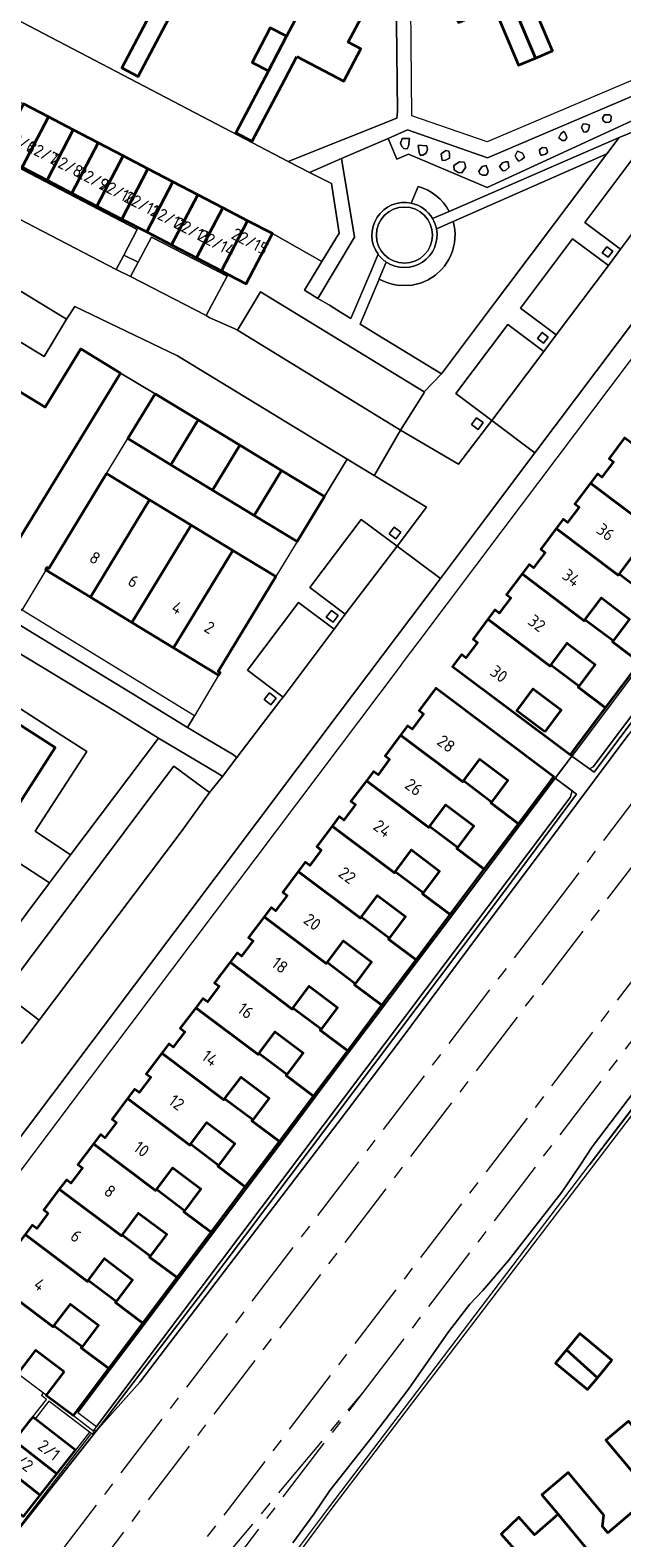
# Model space of a CAD drawing. Extents: x 150256 to 156914, y 461459 to 469481.
# Tile 227 of 256: x 154852 to 154918, y 463549 to 463717. Entities that reach past the tile are written whole.
import ezdxf
from ezdxf.enums import TextEntityAlignment as Align

# ---------------------------------------------------------------- set-up
doc = ezdxf.new("R2010")
doc.units = 0
doc.header["$LTSCALE"] = 0.75
doc.linetypes.add('AM-AS', pattern=[16, 10, -2, 2, -2])
for name, color, linetype, lineweight in [('B-RO-AM-AS_SPOOR-G', 251, 'AM-AS', 18), ('B-RO-GR-BEPLANTING_CULTUUR_BODEMBEDEKKER-GV', 251, 'CONTINUOUS', 18), ('B-RO-GR-BEPLANTING_CULTUUR_HEESTERS-GV', 251, 'CONTINUOUS', 18), ('B-RO-GR-GRAS-GV', 251, 'CONTINUOUS', 13), ('B-RO-GR-GROENVOORZIENING-GV', 251, 'CONTINUOUS', 18), ('B-RO-GR-HAAG-GV', 251, 'CONTINUOUS', 13), ('B-RO-IE-TERREINAFSCHEIDING_KUNSTMATIG_HEKWERK-G', 251, 'IE-TERREINAFSCHEIDING-KUNSTMATIG', 18), ('B-RO-IE-TERREINAFSCHEIDING_KUNSTMATIG_MUUR-G', 251, 'IE-TERREINAFSCHEIDING-KUNSTMATIG-DICHT', 18), ('B-RO-KW-KUNSTWERK_GELUIDSWERING_SCHERM-G', 251, 'CONTINUOUS', 18), ('B-RO-OG-BEBOUWING-GV', 6, 'CONTINUOUS', 35), ('B-RO-OG-BEBOUWING-T18', 1, 'CONTINUOUS', 18), ('B-RO-OG-TERREIN_CULTUURSCHEIDING-GV', 251, 'CONTINUOUS', 18), ('B-RO-VH-VERHARDING_BETONSTRAATSTEEN-GV', 251, 'CONTINUOUS', 18), ('B-RO-VH-VERHARDING_HALFVERHARDING-GV', 251, 'CONTINUOUS', 18), ('B-RO-VH-VERHARDING_SIERBESTRATING-GV', 251, 'CONTINUOUS', 18), ('B-RO-VH-VERHARDING_TEGEL-GV', 251, 'CONTINUOUS', 18)]:
    doc.layers.add(name, color=color, linetype=linetype, lineweight=lineweight)
doc.styles.add('NLCS-ISO-M200-T18', font='NLCS-ISO.ttf', dxfattribs={"height": 360})
doc.linetypes.add('IE-TERREINAFSCHEIDING-KUNSTMATIG', pattern='A,4,[82,NLCS.SHX,S=0.75,R=90,X=0,Y=0],4,-2', length=10)
doc.linetypes.add('IE-TERREINAFSCHEIDING-KUNSTMATIG-DICHT', pattern='A,8,-1,[82,NLCS.SHX,S=0.75,R=90,X=0,Y=0],-1', length=10)

msp = doc.modelspace()

# ---------------------------------------------------------------- linework, layer by layer
at = {"layer": 'B-RO-AM-AS_SPOOR-G'}
for points in [[(154818.778, 463498.972), (154908.779, 463616.918), (154928.131, 463642.427), (154947.209, 463667.774), (155037.182, 463789.038)], [(154821.795, 463495.987), (154935.292, 463644.638), (154982.677, 463707.424), (155039.665, 463783.824)], [(154859.313, 463532.443), (154994.262, 463709.242)], [(154889.328, 463565.161), (154997.559, 463706.894)], [(154864.536, 463535.593), (154889.328, 463565.161)], [(154865.89, 463534.466), (154889.328, 463565.161)]]:
    msp.add_lwpolyline(points, dxfattribs=at)
at = {"layer": 'B-RO-GR-BEPLANTING_CULTUUR_BODEMBEDEKKER-GV'}
for points in [[(154846.617, 463644.104), (154855.563, 463638.312), (154858.637, 463636.378), (154852.889, 463627.499), (154856.842, 463624.903), (154866.582, 463637.855), (154862.01, 463640.682), (154849.355, 463648.379)], [(154833.065, 463622.944), (154829.773, 463617.645), (154844.051, 463607.833), (154854.498, 463621.783), (154850.767, 463624.207), (154845.005, 463615.264), (154839.546, 463618.775)]]:
    msp.add_lwpolyline(points, close=True, dxfattribs=at)
at = {"layer": 'B-RO-GR-BEPLANTING_CULTUUR_HEESTERS-GV'}
for points in [[(154916.232, 463706.246), (154916.639, 463706.275), (154916.813, 463706.45), (154916.842, 463706.943), (154916.726, 463707.118), (154916.116, 463707.089), (154915.884, 463706.74), (154915.971, 463706.479)], [(154911.73, 463704.242), (154911.934, 463704.562), (154911.876, 463704.823), (154911.695, 463705.157), (154911.556, 463705.259), (154911.266, 463704.997), (154911.033, 463704.562), (154911.411, 463704.242)], [(154914.054, 463705.172), (154914.315, 463705.346), (154914.431, 463705.724), (154914.442, 463705.952), (154914.112, 463706.072), (154913.763, 463706.101), (154913.56, 463705.724), (154913.772, 463705.211)], [(154893.637, 463704.475), (154893.463, 463703.952), (154893.608, 463703.574), (154893.841, 463703.371), (154894.218, 463703.342), (154894.363, 463703.633), (154894.45, 463704.475)], [(154895.429, 463703.727), (154895.546, 463702.914), (154895.633, 463702.623), (154895.952, 463702.623), (154896.33, 463702.827), (154896.475, 463703.262), (154896.388, 463703.669)], [(154909.204, 463702.616), (154909.581, 463702.732), (154909.785, 463702.906), (154909.756, 463703.168), (154909.639, 463703.429), (154909.204, 463703.458), (154908.913, 463703.226), (154908.942, 463702.877), (154909.03, 463702.616)], [(154898.458, 463702.064), (154898.894, 463702.297), (154898.894, 463702.79), (154898.836, 463703.081), (154898.516, 463703.139), (154897.994, 463702.761), (154898.081, 463702.035)], [(154900.018, 463701.868), (154899.379, 463701.462), (154899.437, 463700.997), (154899.873, 463700.677), (154900.28, 463700.648), (154900.686, 463701.258), (154900.628, 463701.636), (154900.541, 463701.839)], [(154904.818, 463700.874), (154905.138, 463700.932), (154905.486, 463701.251), (154905.428, 463701.89), (154905.138, 463701.89), (154904.789, 463701.774), (154904.47, 463701.367)], [(154906.619, 463701.948), (154906.939, 463702.151), (154907.229, 463702.384), (154907.026, 463702.848), (154906.445, 463703.081), (154906.212, 463702.529), (154906.358, 463702.268)], [(154902.582, 463700.409), (154902.96, 463700.409), (154903.134, 463700.583), (154903.21, 463700.83), (154902.989, 463701.483), (154902.524, 463701.367), (154902.176, 463700.844), (154902.292, 463700.554)]]:
    msp.add_lwpolyline(points, close=True, dxfattribs=at)
for points in [[(154895.443, 463699.146), (154894.655, 463697.283)], [(154891.886, 463690.738), (154891.097, 463688.874), (154891.082, 463688.838), (154891.518, 463688.655), (154891.955, 463688.472), (154892.407, 463688.326), (154892.869, 463688.219), (154893.338, 463688.151), (154894.757, 463688.188), (154895.223, 463688.28), (154895.679, 463688.411), (154896.122, 463688.579), (154896.549, 463688.785), (154896.958, 463689.026), (154897.345, 463689.3), (154898.043, 463689.941), (154898.348, 463690.304), (154898.622, 463690.691), (154898.863, 463691.1), (154899.068, 463691.528), (154899.237, 463691.971), (154899.367, 463692.427), (154899.458, 463692.892), (154899.51, 463693.364), (154899.522, 463693.838), (154899.494, 463694.312), (154899.426, 463694.781), (154899.319, 463695.243), (154897.458, 463694.424)], [(154897.027, 463695.571), (154898.87, 463696.372)]]:
    msp.add_lwpolyline(points, dxfattribs=at)
for points in [[(154898.87, 463696.372, 0.2046674), (154895.443, 463699.146)], [(154894.655, 463697.283, -0.2115717), (154897.027, 463695.571)], [(154897.458, 463694.424, -0.6668882), (154891.886, 463690.738)]]:
    msp.add_lwpolyline(points, format="xyb", dxfattribs=at)
at = {"layer": 'B-RO-GR-GRAS-GV'}
for points in [[(154914.448, 463634.452), (154914.987, 463634.066), (154935.516, 463661.497), (154956.893, 463689.887), (154974.126, 463712.773), (154990.884, 463735.272), (154990.821, 463735.321), (154990.674, 463735.436), (154987.016, 463730.664), (154956.528, 463690.103), (154914.859, 463634.668)], [(154857.656, 463562.923), (154859.707, 463561.38), (154912.302, 463631.267), (154912.514, 463631.994), (154910.65, 463633.396), (154910.465, 463633.15), (154910.224, 463632.83), (154906.743, 463628.201), (154902.953, 463623.16), (154899.16, 463618.117), (154895.369, 463613.075), (154891.576, 463608.031), (154887.785, 463602.989), (154883.993, 463597.947), (154880.202, 463592.905), (154876.41, 463587.863), (154872.618, 463582.82), (154868.826, 463577.777), (154865.034, 463572.735), (154861.243, 463567.693)], [(154859.707, 463561.38), (154859.452, 463561.046), (154859.691, 463560.864), (154871.513, 463576.315), (154904.912, 463620.706), (154913.019, 463631.614), (154912.514, 463631.994), (154912.302, 463631.267)]]:
    msp.add_lwpolyline(points, close=True, dxfattribs=at)
msp.add_lwpolyline([(154973.305, 463716.716), (154969.513, 463711.674), (154965.721, 463706.632), (154961.93, 463701.59), (154958.138, 463696.547), (154954.347, 463691.505), (154954.289, 463691.428), (154950.555, 463686.463), (154946.763, 463681.42), (154942.972, 463676.379), (154939.18, 463671.336), (154935.388, 463666.294), (154931.597, 463661.252), (154927.805, 463656.209), (154924.013, 463651.167), (154920.222, 463646.125), (154916.429, 463641.082), (154912.781, 463636.231), (154912.511, 463635.871), (154912.496, 463635.851), (154914.448, 463634.452), (154914.859, 463634.668), (154956.528, 463690.103), (154987.016, 463730.664)], dxfattribs=at)
at = {"layer": 'B-RO-GR-GROENVOORZIENING-GV'}
for points in [[(154883.366, 463700.699), (154885.81, 463699.474), (154886.652, 463693.94), (154884.733, 463690.803), (154882.793, 463687.632), (154884.301, 463686.714), (154888.367, 463693.509), (154886.932, 463702.25)], [(154916.52, 463691.282), (154917.025, 463691.944), (154916.363, 463692.449), (154915.858, 463691.787)], [(154861.899, 463689.935), (154863.488, 463689.132), (154864.337, 463690.72), (154862.74, 463691.527)], [(154909.342, 463681.75), (154909.859, 463682.401), (154909.208, 463682.918), (154908.691, 463682.267)], [(154901.35, 463672.695), (154902.108, 463672.143), (154902.66, 463672.901), (154901.902, 463673.453)], [(154893.521, 463660.734), (154892.767, 463661.297), (154892.204, 463660.543), (154892.958, 463659.98)], [(154885.98, 463650.743), (154886.537, 463651.492), (154885.788, 463652.049), (154885.231, 463651.3)], [(154879.651, 463642.292), (154878.904, 463642.877), (154878.319, 463642.13), (154879.066, 463641.545)]]:
    msp.add_lwpolyline(points, close=True, dxfattribs=at)
for points in [[(154935.516, 463661.497), (154914.987, 463634.066), (154914.448, 463634.452), (154912.496, 463635.851), (154911.169, 463634.087), (154910.673, 463633.427), (154910.65, 463633.396), (154912.514, 463631.994), (154913.019, 463631.614), (154904.912, 463620.706), (154871.513, 463576.315), (154859.691, 463560.864), (154864.52, 463566.303), (154874.04, 463578.771), (154886.551, 463595.133), (154893.545, 463604.398), (154902.003, 463615.82), (154911.094, 463627.922), (154918.836, 463638.292)], [(154875.143, 463538.509), (154885.482, 463552.314), (154934.228, 463616.482)], [(154926.494, 463607.902), (154914.752, 463592.447), (154913.474, 463590.519), (154911.395, 463587.411), (154905.46, 463579.82), (154902.603, 463576.468), (154901.147, 463574.954), (154898.807, 463571.875), (154894.362, 463565.537), (154890.457, 463560.405), (154885.627, 463554.268), (154883.836, 463551.614), (154881.522, 463548.432)]]:
    msp.add_lwpolyline(points, dxfattribs=at)
at = {"layer": 'B-RO-GR-HAAG-GV'}
msp.add_lwpolyline([(154883.366, 463700.699), (154885.81, 463699.474), (154886.652, 463693.94), (154884.733, 463690.803), (154882.793, 463687.632), (154884.301, 463686.714), (154888.367, 463693.509), (154886.932, 463702.25)], close=True, dxfattribs=at)
at = {"layer": 'B-RO-IE-TERREINAFSCHEIDING_KUNSTMATIG_HEKWERK-G'}
for points in [[(154881.005, 463701.912), (154893.072, 463706.734), (154893.127, 463707.469), (154892.915, 463727.167)], [(154847.505, 463719.422), (154881.005, 463701.912)]]:
    msp.add_lwpolyline(points, dxfattribs=at)
at = {"layer": 'B-RO-IE-TERREINAFSCHEIDING_KUNSTMATIG_MUUR-G'}
for points in [[(154912.496, 463635.851), (154914.987, 463634.066), (154935.516, 463661.497), (154974.126, 463712.773), (154990.884, 463735.272), (154990.602, 463735.492)], [(155000, 463703.09), (154995.31, 463697.21), (154986.018, 463685.15), (154976.93, 463672.85), (154964.58, 463656.388), (154951.177, 463638.368), (154935.065, 463616.914), (154920.163, 463597.281), (154885.744, 463552.134)], [(154860.836, 463667.237), (154863.204, 463671.132)], [(154881.996, 463659.698), (154879.626, 463655.804)], [(154912.513, 463635.873), (154912.325, 463636.01)], [(154912.781, 463636.231), (154912.596, 463636.37)], [(154910.65, 463633.396), (154913.019, 463631.614), (154904.912, 463620.706), (154871.513, 463576.315), (154859.691, 463560.864)], [(154910.465, 463633.15), (154910.281, 463633.289)], [(154910.224, 463632.83), (154910.04, 463632.968)], [(154936.472, 463619.453), (154934.746, 463617.155), (154919.845, 463597.523), (154914.42, 463590.407)], [(154853.609, 463564.804), (154853.827, 463565.09)], [(154854.16, 463564.385), (154853.609, 463564.804)], [(154854.14, 463564.854), (154853.827, 463565.09)], [(154852.64, 463562.442), (154854.16, 463564.385)], [(154854.422, 463564.185), (154852.9, 463562.239)], [(154859.232, 463560.521), (154854.422, 463564.185)], [(154857.144, 463562.595), (154859.468, 463560.831)], [(154859.707, 463561.38), (154859.636, 463561.287)], [(154859.062, 463560.537), (154850.294, 463549.125), (154836.54, 463531.622)], [(154858.933, 463560.748), (154857.366, 463558.745)], [(154857.833, 463558.509), (154859.691, 463560.864)], [(154859.468, 463560.831), (154859.232, 463560.521)], [(154859.453, 463561.045), (154859.355, 463560.916)], [(154885.744, 463552.134), (154875.463, 463538.269), (154860.617, 463518.783)]]:
    msp.add_lwpolyline(points, dxfattribs=at)
at = {"layer": 'B-RO-KW-KUNSTWERK_GELUIDSWERING_SCHERM-G'}
for points in [[(154857.656, 463562.923), (154910.224, 463632.83), (154910.649, 463633.396), (154912.496, 463635.851), (154912.781, 463636.23), (154988.601, 463737.058), (154988.875, 463737.422)], [(154847.248, 463500.688), (154846.7, 463501.127), (154860.299, 463519.025), (154875.143, 463538.509), (154885.482, 463552.314), (154934.228, 463616.482), (154950.799, 463638.423), (154968.964, 463662.778), (154976.497, 463673.203), (154985.779, 463685.288), (154992.889, 463694.212), (155014.437, 463722.306)], [(154836.644, 463531.664), (154842.532, 463539.124), (154857.833, 463558.509), (154859.691, 463560.864)]]:
    msp.add_lwpolyline(points, dxfattribs=at)
at = {"layer": 'B-RO-OG-BEBOUWING-GV'}
for points in [[(154911.516, 463722.231), (154908.676, 463729), (154902.913, 463726.581), (154908.442, 463713.404), (154910.332, 463714.198), (154907.643, 463720.606)], [(154908.442, 463713.404), (154902.913, 463726.581), (154897.048, 463724.121), (154899.888, 463717.352), (154900.81, 463717.739), (154903.862, 463719.02), (154906.552, 463712.611)], [(154881.956, 463713.586), (154887.173, 463710.841), (154889.061, 463714.428), (154887.668, 463715.161), (154891.085, 463721.656), (154885.447, 463724.622), (154882.03, 463718.127), (154880.819, 463715.826), (154878.793, 463711.977), (154875.184, 463705.117), (154876.998, 463704.162), (154880.608, 463711.022)], [(154865.917, 463718.752), (154862.526, 463712.306), (154864.34, 463711.352), (154867.731, 463717.797), (154869.757, 463721.647), (154867.942, 463722.601)], [(154878.793, 463711.977), (154880.819, 463715.826), (154879.005, 463716.781), (154876.979, 463712.931)], [(154854.368, 463706.874), (154851.602, 463708.315), (154848.693, 463702.734), (154851.458, 463701.293)], [(154857.133, 463705.432), (154854.368, 463706.874), (154851.458, 463701.293), (154854.224, 463699.851)], [(154859.899, 463703.991), (154857.133, 463705.432), (154854.224, 463699.851), (154856.989, 463698.41)], [(154859.755, 463696.968), (154862.664, 463702.549), (154859.899, 463703.991), (154856.989, 463698.41)], [(154859.755, 463696.968), (154862.52, 463695.526), (154865.429, 463701.108), (154862.664, 463702.549)], [(154865.286, 463694.085), (154868.195, 463699.666), (154865.429, 463701.108), (154862.52, 463695.526)], [(154865.286, 463694.085), (154868.051, 463692.643), (154870.96, 463698.224), (154868.195, 463699.666)], [(154870.96, 463698.224), (154868.051, 463692.643), (154870.817, 463691.202), (154873.726, 463696.783)], [(154873.582, 463689.76), (154876.491, 463695.341), (154873.726, 463696.783), (154870.817, 463691.202)], [(154874.316, 463689.378), (154876.348, 463688.319), (154879.257, 463693.9), (154876.491, 463695.341), (154873.582, 463689.76)], [(154829.847, 463691.401), (154825.06, 463694.303), (154816.323, 463679.884), (154816.108, 463680.011), (154815.944, 463679.732), (154850.61, 463658.642), (154850.779, 463658.919), (154850.566, 463659.05), (154862.372, 463678.415), (154857.971, 463681.097), (154854.939, 463676.123), (154854.025, 463674.624), (154828.944, 463689.896)], [(154866.236, 463676.122), (154863.204, 463671.132), (154867.985, 463668.223), (154871.02, 463673.211)], [(154871.02, 463673.211), (154867.985, 463668.223), (154872.599, 463665.416), (154875.634, 463670.404)], [(154875.634, 463670.404), (154872.599, 463665.416), (154877.221, 463662.604), (154880.255, 463667.592)], [(154928.353, 463663.69), (154928.431, 463663.794), (154925.312, 463666.137), (154925.234, 463666.034), (154918.334, 463671.22), (154916.62, 463668.918), (154917.119, 463668.543), (154915.833, 463666.833), (154915.337, 463667.206), (154914.549, 463666.172), (154921.462, 463660.977), (154921.54, 463661.081), (154923.36, 463663.503), (154926.478, 463661.159), (154924.658, 463658.738), (154924.579, 463658.633), (154927.615, 463656.352), (154931.406, 463661.395)], [(154860.836, 463667.237), (154854.426, 463656.692), (154854.212, 463656.821), (154854.046, 463656.544), (154854.125, 463656.496), (154859.034, 463653.511), (154865.616, 463664.329)], [(154880.255, 463667.592), (154877.221, 463662.604), (154881.996, 463659.698), (154885.031, 463664.686)], [(154917.73, 463656.053), (154919.55, 463658.475), (154922.668, 463656.132), (154920.848, 463653.71), (154920.769, 463653.605), (154923.825, 463651.309), (154927.615, 463656.352), (154924.579, 463658.633), (154924.658, 463658.738), (154921.54, 463661.081), (154921.462, 463660.977), (154914.549, 463666.172), (154912.81, 463663.891), (154913.309, 463663.516), (154912.022, 463661.806), (154911.526, 463662.178), (154910.748, 463661.137), (154917.652, 463655.949)], [(154865.616, 463664.329), (154859.034, 463653.511), (154863.649, 463650.705), (154870.23, 463661.521)], [(154870.23, 463661.521), (154863.649, 463650.705), (154868.272, 463647.893), (154874.851, 463658.709)], [(154917.652, 463655.949), (154910.748, 463661.137), (154909.03, 463658.838), (154909.528, 463658.464), (154908.243, 463656.754), (154907.747, 463657.128), (154906.96, 463656.091), (154913.871, 463650.897), (154913.95, 463651.002), (154915.77, 463653.424), (154918.888, 463651.08), (154917.068, 463648.658), (154916.99, 463648.554), (154920.034, 463646.266), (154923.825, 463651.309), (154920.769, 463653.605), (154920.848, 463653.71), (154917.73, 463656.053)], [(154873.262, 463644.859), (154873.428, 463645.128), (154873.215, 463645.26), (154879.626, 463655.804), (154874.851, 463658.709), (154868.272, 463647.893)], [(154916.99, 463648.554), (154917.068, 463648.658), (154913.95, 463651.002), (154913.871, 463650.897), (154906.96, 463656.091), (154905.225, 463653.806), (154905.722, 463653.431), (154904.438, 463651.72), (154903.942, 463652.094), (154903.163, 463651.053), (154910.066, 463645.864), (154910.145, 463645.969), (154911.965, 463648.391), (154915.083, 463646.047), (154913.263, 463643.626), (154913.184, 463643.521), (154916.243, 463641.222), (154920.034, 463646.266)], [(154913.263, 463643.626), (154910.145, 463645.969), (154910.066, 463645.864), (154903.163, 463651.053), (154901.522, 463648.859), (154902.019, 463648.486), (154900.738, 463646.772), (154900.242, 463647.146), (154899.24, 463645.823), (154912.325, 463636.01), (154912.596, 463636.37), (154916.243, 463641.222), (154913.184, 463643.521)], [(154840.341, 463620.005), (154843.145, 463618.193), (154848.304, 463626.2), (154849.501, 463625.435), (154851.166, 463628.016), (154849.975, 463628.784), (154855.117, 463636.795), (154840.889, 463645.971), (154838.725, 463647.366), (154826.75, 463628.799), (154828.929, 463627.379)], [(154903.572, 463630.748), (154903.494, 463630.644), (154906.56, 463628.339), (154910.04, 463632.968), (154910.281, 463633.289), (154910.489, 463633.566), (154897.406, 463643.4), (154895.534, 463640.929), (154896.032, 463640.554), (154894.747, 463638.843), (154894.251, 463639.216), (154893.475, 463638.174), (154900.376, 463632.987), (154900.454, 463633.091), (154902.274, 463635.513), (154905.392, 463633.17)], [(154909.482, 463638.551), (154906.365, 463640.894), (154908.198, 463643.331), (154911.315, 463640.988)], [(154903.572, 463630.748), (154900.454, 463633.091), (154900.376, 463632.987), (154893.475, 463638.174), (154891.76, 463635.872), (154892.258, 463635.497), (154890.973, 463633.787), (154890.478, 463634.16), (154889.692, 463633.125), (154896.602, 463627.932), (154896.68, 463628.035), (154898.501, 463630.457), (154901.619, 463628.113), (154899.798, 463625.692), (154899.72, 463625.589), (154902.77, 463623.297), (154906.56, 463628.339), (154903.494, 463630.644)], [(154892.876, 463623.002), (154894.697, 463625.424), (154897.815, 463623.081), (154895.994, 463620.659), (154895.916, 463620.555), (154898.979, 463618.253), (154902.77, 463623.297), (154899.72, 463625.589), (154899.798, 463625.692), (154896.68, 463628.035), (154896.602, 463627.932), (154889.692, 463633.125), (154887.955, 463630.84), (154888.454, 463630.465), (154887.169, 463628.755), (154886.674, 463629.127), (154885.894, 463628.088), (154892.798, 463622.899)], [(154892.798, 463622.899), (154885.894, 463628.088), (154884.17, 463625.793), (154884.669, 463625.418), (154883.383, 463623.708), (154882.888, 463624.081), (154882.109, 463623.041), (154889.012, 463617.853), (154889.09, 463617.956), (154890.911, 463620.378), (154894.029, 463618.034), (154892.209, 463615.612), (154892.131, 463615.508), (154895.189, 463613.21), (154898.979, 463618.253), (154895.916, 463620.555), (154895.994, 463620.659), (154892.876, 463623.002)], [(154885.309, 463612.906), (154887.129, 463615.328), (154890.247, 463612.985), (154888.427, 463610.563), (154888.348, 463610.458), (154891.397, 463608.166), (154895.189, 463613.21), (154892.131, 463615.508), (154892.209, 463615.612), (154889.09, 463617.956), (154889.012, 463617.853), (154882.109, 463623.041), (154880.388, 463620.744), (154880.887, 463620.369), (154879.602, 463618.659), (154879.106, 463619.032), (154878.325, 463617.992), (154885.23, 463612.801)], [(154884.562, 463605.412), (154887.607, 463603.123), (154891.397, 463608.166), (154888.348, 463610.458), (154888.427, 463610.563), (154885.309, 463612.906), (154885.23, 463612.801), (154878.325, 463617.992), (154876.603, 463615.697), (154877.102, 463615.322), (154875.815, 463613.612), (154875.32, 463613.985), (154874.539, 463612.945), (154881.444, 463607.755), (154881.523, 463607.86), (154883.343, 463610.282), (154886.461, 463607.938), (154884.641, 463605.517)], [(154887.607, 463603.123), (154884.562, 463605.412), (154884.641, 463605.517), (154881.523, 463607.86), (154881.444, 463607.755), (154874.539, 463612.945), (154872.817, 463610.65), (154873.315, 463610.275), (154872.03, 463608.565), (154871.534, 463608.938), (154870.749, 463607.901), (154877.658, 463602.708), (154877.737, 463602.813), (154879.557, 463605.234), (154882.675, 463602.891), (154880.855, 463600.469), (154880.776, 463600.364), (154883.816, 463598.08)], [(154880.855, 463600.469), (154877.737, 463602.813), (154877.658, 463602.708), (154870.749, 463607.901), (154869.018, 463605.613), (154869.516, 463605.238), (154868.231, 463603.528), (154867.735, 463603.901), (154866.954, 463602.861), (154873.859, 463597.671), (154873.938, 463597.776), (154875.758, 463600.198), (154878.876, 463597.854), (154877.056, 463595.433), (154876.977, 463595.328), (154880.026, 463593.037), (154883.816, 463598.08), (154880.776, 463600.364)], [(154873.27, 463590.386), (154873.191, 463590.282), (154876.235, 463587.994), (154880.026, 463593.037), (154876.977, 463595.328), (154877.056, 463595.433), (154873.938, 463597.776), (154873.859, 463597.671), (154866.954, 463602.861), (154865.231, 463600.567), (154865.73, 463600.192), (154864.445, 463598.482), (154863.949, 463598.855), (154863.167, 463597.816), (154870.074, 463592.625), (154870.152, 463592.729), (154871.973, 463595.151), (154875.091, 463592.808)], [(154873.191, 463590.282), (154873.27, 463590.386), (154870.152, 463592.729), (154870.074, 463592.625), (154863.167, 463597.816), (154861.441, 463595.523), (154861.939, 463595.148), (154860.654, 463593.438), (154860.159, 463593.811), (154859.376, 463592.772), (154866.282, 463587.582), (154866.361, 463587.686), (154868.182, 463590.108), (154871.3, 463587.764), (154869.479, 463585.343), (154869.4, 463585.238), (154872.444, 463582.951), (154876.235, 463587.994)], [(154865.688, 463580.3), (154865.609, 463580.195), (154868.653, 463577.907), (154872.444, 463582.951), (154869.4, 463585.238), (154869.479, 463585.343), (154866.361, 463587.686), (154866.282, 463587.582), (154859.376, 463592.772), (154857.65, 463590.481), (154858.149, 463590.106), (154856.863, 463588.396), (154856.368, 463588.77), (154855.585, 463587.73), (154862.491, 463582.539), (154862.57, 463582.643), (154864.391, 463585.065), (154867.509, 463582.722)], [(154854.358, 463585.063), (154853.072, 463583.353), (154852.577, 463583.726), (154851.795, 463582.687), (154858.7, 463577.496), (154858.779, 463577.601), (154860.6, 463580.023), (154863.718, 463577.679), (154861.898, 463575.257), (154861.819, 463575.152), (154864.863, 463572.864), (154868.653, 463577.907), (154865.609, 463580.195), (154865.688, 463580.3), (154862.57, 463582.643), (154862.491, 463582.539), (154855.585, 463587.73), (154853.859, 463585.438)], [(154861.898, 463575.257), (154858.779, 463577.601), (154858.7, 463577.496), (154851.795, 463582.687), (154850.069, 463580.395), (154850.568, 463580.02), (154849.282, 463578.31), (154848.787, 463578.683), (154848.006, 463577.644), (154854.911, 463572.452), (154854.99, 463572.557), (154856.81, 463574.979), (154859.928, 463572.636), (154858.108, 463570.214), (154858.029, 463570.109), (154861.072, 463567.821), (154864.863, 463572.864), (154861.819, 463575.152)], [(154856.123, 463567.491), (154854.14, 463564.854), (154857.144, 463562.595), (154861.072, 463567.821), (154858.029, 463570.109), (154858.108, 463570.214), (154854.99, 463572.557), (154854.911, 463572.452), (154848.006, 463577.644), (154846.276, 463575.341), (154846.772, 463574.968), (154845.491, 463573.266), (154844.996, 463573.638), (154844.078, 463572.416), (154849.384, 463568.428), (154850.983, 463567.226), (154852.965, 463569.864)], [(154911.886, 463569.881), (154915.331, 463566.792), (154916.94, 463568.748), (154913.369, 463571.685)], [(154911.886, 463569.881), (154910.676, 463568.41), (154914.247, 463565.474), (154915.331, 463566.792)], [(154857.366, 463558.745), (154852.9, 463562.239), (154852.64, 463562.442), (154852.421, 463562.162), (154852.17, 463561.841), (154850.573, 463559.799), (154855.299, 463556.102)], [(154929.775, 463548.861), (154918.767, 463561.978), (154916.259, 463559.856), (154920.101, 463555.253), (154921.468, 463555.097), (154922.118, 463554.32), (154919.195, 463551.845), (154925.442, 463544.37), (154927.697, 463546.286), (154927.312, 463546.734)], [(154848.725, 463557.436), (154853.451, 463553.739), (154855.299, 463556.102), (154850.573, 463559.799)], [(154846.876, 463555.073), (154851.602, 463551.376), (154853.451, 463553.739), (154848.725, 463557.436)], [(154925.442, 463544.37), (154919.195, 463551.845), (154916.499, 463549.561), (154915.878, 463550.249), (154916.034, 463551.527), (154912.074, 463556.25), (154909.174, 463553.797), (154910.986, 463551.621), (154913.43, 463548.686), (154919.842, 463540.856), (154920.03, 463540.566), (154922.44, 463542.626), (154922.794, 463542.119)], [(154919.842, 463540.856), (154913.43, 463548.686), (154910.986, 463551.621), (154908.347, 463549.346), (154906.591, 463551.281), (154904.645, 463549.417), (154906.714, 463547.068), (154906.702, 463547.057), (154908.825, 463544.427), (154915.228, 463536.766), (154915.356, 463536.656)]]:
    msp.add_lwpolyline(points, close=True, dxfattribs=at)
at = {"layer": 'B-RO-OG-TERREIN_CULTUURSCHEIDING-GV'}
for points in [[(154917.746, 463704.584), (154924.167, 463707.205), (154928.794, 463713.284), (154920.412, 463709.706), (154920.487, 463709.54), (154921.418, 463707.475), (154903.103, 463699.022), (154894.369, 463702.746), (154893.064, 463702.189), (154892.081, 463704.489), (154886.932, 463702.25), (154888.367, 463693.509), (154884.301, 463686.714), (154885.573, 463685.938), (154886.789, 463685.189), (154887.959, 463684.472), (154890.118, 463689.59), (154890.974, 463691.617)], [(154898.87, 463696.372), (154917.746, 463704.584)], [(154894.655, 463697.283), (154895.443, 463699.146)]]:
    msp.add_lwpolyline(points, dxfattribs=at)
for points in [[(154920.412, 463709.706), (154903.142, 463702.333), (154894.238, 463705.427), (154892.081, 463704.489), (154893.064, 463702.189), (154894.369, 463702.746), (154903.103, 463699.022), (154921.418, 463707.475), (154920.487, 463709.54)], [(154916.232, 463706.246), (154915.971, 463706.479), (154915.884, 463706.74), (154916.116, 463707.089), (154916.726, 463707.118), (154916.842, 463706.943), (154916.813, 463706.45), (154916.639, 463706.275)], [(154911.73, 463704.242), (154911.411, 463704.242), (154911.033, 463704.562), (154911.266, 463704.997), (154911.556, 463705.259), (154911.695, 463705.157), (154911.876, 463704.823), (154911.934, 463704.562)], [(154914.054, 463705.172), (154913.772, 463705.211), (154913.56, 463705.724), (154913.763, 463706.101), (154914.112, 463706.072), (154914.442, 463705.952), (154914.431, 463705.724), (154914.315, 463705.346)], [(154893.637, 463704.475), (154894.45, 463704.475), (154894.363, 463703.633), (154894.218, 463703.342), (154893.841, 463703.371), (154893.608, 463703.574), (154893.463, 463703.952)], [(154895.429, 463703.727), (154896.388, 463703.669), (154896.475, 463703.262), (154896.33, 463702.827), (154895.952, 463702.623), (154895.633, 463702.623), (154895.546, 463702.914)], [(154909.204, 463702.616), (154909.03, 463702.616), (154908.942, 463702.877), (154908.913, 463703.226), (154909.204, 463703.458), (154909.639, 463703.429), (154909.756, 463703.168), (154909.785, 463702.906), (154909.581, 463702.732)], [(154898.008, 463678.34), (154903.911, 463686.181), (154905.274, 463687.999), (154910.554, 463695.011), (154911.912, 463696.793), (154916.377, 463702.756), (154899.319, 463695.243), (154899.426, 463694.781), (154899.494, 463694.312), (154899.522, 463693.838), (154899.51, 463693.364), (154899.458, 463692.892), (154899.367, 463692.427), (154899.237, 463691.971), (154899.068, 463691.528), (154898.863, 463691.1), (154898.622, 463690.691), (154898.348, 463690.304), (154898.043, 463689.941), (154897.345, 463689.3), (154896.958, 463689.026), (154896.549, 463688.785), (154896.122, 463688.579), (154895.679, 463688.411), (154895.223, 463688.28), (154894.757, 463688.188), (154893.338, 463688.151), (154892.869, 463688.219), (154892.407, 463688.326), (154891.955, 463688.472), (154891.518, 463688.655), (154891.082, 463688.838), (154888.972, 463683.851), (154891.583, 463682.252), (154892.79, 463681.505)], [(154898.458, 463702.064), (154898.081, 463702.035), (154897.994, 463702.761), (154898.516, 463703.139), (154898.836, 463703.081), (154898.894, 463702.79), (154898.894, 463702.297)], [(154900.018, 463701.868), (154900.541, 463701.839), (154900.628, 463701.636), (154900.686, 463701.258), (154900.28, 463700.648), (154899.873, 463700.677), (154899.437, 463700.997), (154899.379, 463701.462)], [(154904.818, 463700.874), (154904.47, 463701.367), (154904.789, 463701.774), (154905.138, 463701.89), (154905.428, 463701.89), (154905.486, 463701.251), (154905.138, 463700.932)], [(154906.619, 463701.948), (154906.358, 463702.268), (154906.212, 463702.529), (154906.445, 463703.081), (154907.026, 463702.848), (154907.229, 463702.384), (154906.939, 463702.151)], [(154902.582, 463700.409), (154902.292, 463700.554), (154902.176, 463700.844), (154902.524, 463701.367), (154902.989, 463701.483), (154903.21, 463700.83), (154903.134, 463700.583), (154902.96, 463700.409)]]:
    msp.add_lwpolyline(points, close=True, dxfattribs=at)
for points in [[(154895.443, 463699.146, -0.2046674), (154898.87, 463696.372)], [(154890.974, 463691.617, -0.6867403), (154894.655, 463697.283)]]:
    msp.add_lwpolyline(points, format="xyb", dxfattribs=at)
at = {"layer": 'B-RO-VH-VERHARDING_BETONSTRAATSTEEN-GV'}
for points in [[(154923.684, 463699.877), (154917.909, 463692.19), (154916.545, 463690.353), (154910.735, 463682.653), (154909.367, 463680.816), (154903.592, 463673.148), (154908.397, 463669.534), (154972.041, 463754.159), (154973.614, 463756.178)], [(154829.262, 463700.954), (154856.396, 463684.389), (154857.299, 463685.808), (154868.696, 463680.333), (154887.356, 463668.944), (154887.551, 463668.827), (154890.552, 463667.019), (154890.582, 463667.071), (154893.47, 463672.084), (154875.357, 463683.167), (154874.998, 463683.374), (154872.207, 463684.597), (154871.88, 463684.804), (154863.488, 463689.132), (154861.899, 463689.935), (154844.725, 463698.856)], [(154836.37, 463573.735), (154854.863, 463598.335), (154886.558, 463640.496), (154897.899, 463655.575), (154893.083, 463659.195), (154887.339, 463651.611), (154886.108, 463649.957), (154880.425, 463642.417), (154880.185, 463642.101), (154875.313, 463635.682), (154873.702, 463633.584), (154872.249, 463631.799), (154869.122, 463627.426), (154853.351, 463606.521), (154851.434, 463603.954)], [(154852.17, 463561.841), (154852.421, 463562.162), (154852.64, 463562.442), (154853.603, 463563.672), (154854.16, 463564.385), (154853.609, 463564.804), (154853.827, 463565.09), (154850.983, 463567.226)]]:
    msp.add_lwpolyline(points, dxfattribs=at)
for points in [[(154884.733, 463690.803), (154886.652, 463693.94), (154885.81, 463699.474), (154883.366, 463700.699), (154881.005, 463701.912), (154847.505, 463719.422), (154841.452, 463722.647), (154837.775, 463715.523), (154840.541, 463714.082), (154843.306, 463712.64), (154846.071, 463711.198), (154848.837, 463709.757), (154851.602, 463708.315), (154854.368, 463706.874), (154857.133, 463705.432), (154859.899, 463703.991), (154862.664, 463702.549), (154865.429, 463701.108), (154868.195, 463699.666), (154870.96, 463698.224), (154873.726, 463696.783), (154876.491, 463695.341), (154879.257, 463693.9)], [(154844.725, 463698.856), (154861.899, 463689.935), (154862.74, 463691.527), (154864.234, 463694.354), (154847.081, 463703.301), (154845.568, 463700.446)], [(154917.909, 463692.19), (154923.684, 463699.877), (154919.695, 463702.83), (154913.944, 463695.152)], [(154829.262, 463700.954), (154826.749, 463696.817), (154853.917, 463680.245), (154856.396, 463684.389)], [(154874.205, 463689.174), (154865.818, 463693.492), (154864.337, 463690.72), (154863.488, 463689.132), (154871.88, 463684.804)], [(154916.545, 463690.353), (154912.548, 463693.312), (154906.774, 463685.637), (154910.735, 463682.653)], [(154875.357, 463683.167), (154893.47, 463672.084), (154896.113, 463676.304), (154896.107, 463676.314), (154896.104, 463676.319), (154877.927, 463687.438)], [(154909.367, 463680.816), (154905.397, 463683.82), (154899.609, 463676.138), (154903.592, 463673.148)], [(154887.339, 463651.611), (154893.083, 463659.195), (154889.108, 463662.159), (154883.393, 463654.589)], [(154880.425, 463642.417), (154886.108, 463649.957), (154882.142, 463652.922), (154876.474, 463645.412)], [(154846.617, 463644.104), (154845.717, 463644.687), (154841.794, 463647.227), (154841.727, 463647.278), (154841.688, 463647.217), (154840.889, 463645.971), (154855.117, 463636.795), (154849.975, 463628.784), (154851.166, 463628.016), (154849.501, 463625.435), (154848.304, 463626.2), (154843.145, 463618.193), (154840.341, 463620.005), (154839.546, 463618.775), (154845.005, 463615.264), (154850.767, 463624.207), (154854.498, 463621.783), (154856.842, 463624.903), (154852.889, 463627.499), (154858.637, 463636.378), (154855.563, 463638.312)], [(154853.351, 463606.521), (154849.41, 463609.514), (154865.425, 463630.929), (154868.307, 463634.749), (154872.249, 463631.799), (154873.702, 463633.584), (154873.655, 463633.617), (154873.149, 463633.972), (154866.582, 463637.855), (154856.842, 463624.903), (154854.498, 463621.783), (154844.051, 463607.833), (154847.881, 463605.237), (154848.475, 463604.804), (154850.196, 463603.619), (154850.857, 463604.424), (154851.434, 463603.954)], [(154853.351, 463606.521), (154869.122, 463627.426), (154872.249, 463631.799), (154868.307, 463634.749), (154865.425, 463630.929), (154849.41, 463609.514)]]:
    msp.add_lwpolyline(points, close=True, dxfattribs=at)
at = {"layer": 'B-RO-VH-VERHARDING_HALFVERHARDING-GV'}
for points in [[(154979.95, 463719.381), (154971.838, 463708.665), (154965.371, 463700.014), (154957.435, 463689.565), (154957.041, 463689.046), (154947.913, 463676.989), (154940.633, 463667.159), (154928.96, 463651.733), (154918.836, 463638.292), (154911.094, 463627.922), (154902.003, 463615.82), (154893.545, 463604.398), (154886.551, 463595.133), (154874.04, 463578.771), (154864.52, 463566.303), (154859.691, 463560.864), (154836.644, 463531.664)], [(154881.522, 463548.432), (154883.836, 463551.614), (154885.627, 463554.268), (154890.457, 463560.405), (154894.362, 463565.537), (154898.807, 463571.875), (154901.147, 463574.954), (154902.603, 463576.468), (154905.46, 463579.82), (154911.395, 463587.411), (154913.474, 463590.519), (154914.752, 463592.447), (154926.494, 463607.902)]]:
    msp.add_lwpolyline(points, dxfattribs=at)
at = {"layer": 'B-RO-VH-VERHARDING_SIERBESTRATING-GV'}
msp.add_lwpolyline([(154896.343, 463663.53), (154893.083, 463659.195), (154897.899, 463655.575), (154903.025, 463662.391), (154908.397, 463669.534), (154903.592, 463673.148), (154899.9, 463668.303), (154893.47, 463672.084), (154890.582, 463667.071), (154890.552, 463667.019)], close=True, dxfattribs=at)
at = {"layer": 'B-RO-VH-VERHARDING_TEGEL-GV'}
for points in [[(154792.817, 463687.814), (154792.057, 463688.277), (154741.38, 463719.177), (154738.733, 463720.867), (154694.772, 463747.637), (154656.037, 463771.224), (154655.64, 463770.582), (154655.197, 463769.865), (154693.94, 463746.244), (154738.385, 463719.147), (154791.219, 463686.959), (154863.506, 463642.918), (154869.834, 463639.049), (154870.585, 463640.326), (154851.466, 463652.053), (154847.888, 463654.29), (154813.3, 463675.379), (154809.899, 463677.423), (154795.335, 463686.308)], [(154892.081, 463704.489), (154894.238, 463705.427), (154903.142, 463702.333), (154920.412, 463709.706), (154928.794, 463713.284), (154930.838, 463715.907), (154928.301, 463714.821), (154903.082, 463704.1), (154894.735, 463707.004), (154894.532, 463727.248), (154894.517, 463728.747), (154894.482, 463732.173), (154892.862, 463732.012), (154892.901, 463728.446), (154892.915, 463727.167), (154893.127, 463707.469), (154893.072, 463706.734), (154881.005, 463701.912), (154883.366, 463700.699), (154886.932, 463702.25)], [(154885.031, 463664.686), (154887.551, 463668.827), (154887.356, 463668.944), (154868.696, 463680.333), (154857.299, 463685.808), (154856.396, 463684.389), (154853.917, 463680.245), (154826.749, 463696.817), (154825.06, 463694.303), (154829.847, 463691.401), (154828.944, 463689.896), (154854.025, 463674.624), (154854.939, 463676.123), (154857.971, 463681.097), (154862.372, 463678.415), (154866.236, 463676.122), (154871.02, 463673.211), (154875.634, 463670.404), (154880.255, 463667.592)], [(154917.025, 463691.944), (154916.52, 463691.282), (154915.858, 463691.787), (154916.363, 463692.449)], [(154909.859, 463682.401), (154909.342, 463681.75), (154908.691, 463682.267), (154909.208, 463682.918)], [(154851.466, 463652.053), (154854.125, 463656.496), (154854.046, 463656.544), (154854.212, 463656.821), (154854.426, 463656.692), (154860.836, 463667.237), (154863.204, 463671.132), (154866.236, 463676.122), (154862.372, 463678.415), (154850.566, 463659.05), (154850.779, 463658.919), (154850.61, 463658.642), (154847.888, 463654.29)], [(154902.108, 463672.143), (154901.35, 463672.695), (154901.902, 463673.453), (154902.66, 463672.901)], [(154887.551, 463668.827), (154885.031, 463664.686), (154881.996, 463659.698), (154879.626, 463655.804), (154873.215, 463645.26), (154873.428, 463645.128), (154873.262, 463644.859), (154870.585, 463640.326), (154869.834, 463639.049), (154871.474, 463638.046), (154874.824, 463636.052), (154875.313, 463635.682), (154880.185, 463642.101), (154880.425, 463642.417), (154876.474, 463645.412), (154882.142, 463652.922), (154886.108, 463649.957), (154887.339, 463651.611), (154883.393, 463654.589), (154889.108, 463662.159), (154893.083, 463659.195), (154896.343, 463663.53), (154890.552, 463667.019)], [(154892.958, 463659.98), (154892.204, 463660.543), (154892.767, 463661.297), (154893.521, 463660.734)], [(154886.537, 463651.492), (154885.98, 463650.743), (154885.231, 463651.3), (154885.788, 463652.049)], [(154879.066, 463641.545), (154878.319, 463642.13), (154878.904, 463642.877), (154879.651, 463642.292)]]:
    msp.add_lwpolyline(points, close=True, dxfattribs=at)
for points in [[(154893.7, 463646.187), (154895.527, 463648.615), (154904.856, 463661.013), (154942.978, 463711.674), (154973.693, 463752.658), (154973.762, 463752.75), (154976.638, 463756.683), (154974.651, 463757.747)], [(154973.614, 463756.178), (154972.041, 463754.159), (154908.397, 463669.534), (154903.025, 463662.391), (154897.899, 463655.575), (154886.558, 463640.496), (154854.863, 463598.335), (154836.37, 463573.735), (154847.607, 463565.276), (154849.783, 463566.533), (154839.564, 463574.186), (154839.983, 463574.743), (154840.341, 463575.22), (154856.687, 463596.96), (154893.456, 463645.863), (154893.7, 463646.187)], [(154955.164, 463748.24), (154932.116, 463717.538), (154930.838, 463715.907), (154928.794, 463713.284), (154924.167, 463707.205), (154917.746, 463704.584), (154916.377, 463702.756), (154911.912, 463696.793), (154910.554, 463695.011), (154905.274, 463687.999), (154903.911, 463686.181), (154898.008, 463678.34), (154896.107, 463676.314), (154896.113, 463676.304), (154893.47, 463672.084), (154899.9, 463668.303), (154903.592, 463673.148)], [(154735.264, 463717.832), (154738.029, 463716.158), (154741.827, 463713.818), (154741.873, 463713.79), (154741.88, 463713.795), (154788.287, 463685.518), (154789.741, 463684.635), (154793.418, 463682.401), (154848.439, 463648.936), (154849.355, 463648.379), (154862.01, 463640.682), (154866.582, 463637.855), (154873.149, 463633.972), (154873.655, 463633.617), (154873.702, 463633.584), (154875.313, 463635.682), (154874.824, 463636.052), (154871.474, 463638.046), (154869.834, 463639.049), (154863.506, 463642.918), (154791.219, 463686.959), (154738.385, 463719.147)], [(154903.592, 463673.148), (154899.609, 463676.138), (154905.397, 463683.82), (154909.367, 463680.816), (154910.735, 463682.653), (154906.774, 463685.637), (154912.548, 463693.312), (154916.545, 463690.353), (154917.909, 463692.19), (154913.944, 463695.152), (154919.695, 463702.83), (154923.684, 463699.877), (154924.994, 463701.622), (154923.388, 463702.813), (154930.849, 463712.758)], [(154897.458, 463694.424), (154899.319, 463695.243), (154916.377, 463702.756), (154917.746, 463704.584), (154898.87, 463696.372)], [(154847.081, 463703.301), (154864.234, 463694.354), (154862.74, 463691.527), (154864.337, 463690.72), (154865.818, 463693.492), (154874.205, 463689.174), (154874.264, 463689.282), (154874.316, 463689.378), (154873.582, 463689.76), (154870.817, 463691.202), (154868.051, 463692.643), (154865.286, 463694.085), (154862.52, 463695.526), (154859.755, 463696.968), (154856.989, 463698.41), (154854.224, 463699.851), (154851.458, 463701.293)], [(154898.87, 463696.372), (154897.027, 463695.571)], [(154890.974, 463691.617), (154890.118, 463689.59), (154887.959, 463684.472), (154886.789, 463685.189), (154885.573, 463685.938), (154884.301, 463686.714), (154882.793, 463687.632), (154884.733, 463690.803), (154879.257, 463693.9), (154876.348, 463688.319), (154874.316, 463689.378), (154874.264, 463689.282), (154874.205, 463689.174)], [(154874.205, 463689.174), (154871.88, 463684.804), (154872.207, 463684.597), (154874.998, 463683.374), (154875.357, 463683.167), (154877.927, 463687.438), (154896.104, 463676.319), (154896.107, 463676.314), (154898.008, 463678.34), (154892.79, 463681.505), (154891.583, 463682.252), (154888.972, 463683.851), (154891.082, 463688.838), (154891.097, 463688.874), (154891.886, 463690.738)]]:
    msp.add_lwpolyline(points, dxfattribs=at)
for points in [[(154894.655, 463697.283, 0.6867403), (154890.974, 463691.617)], [(154897.023, 463693.742, 1), (154890.785, 463693.742)], [(154890.785, 463693.742, -1), (154897.023, 463693.742)], [(154897.027, 463695.571, 0.2115717), (154894.655, 463697.283)], [(154897.458, 463694.424, 0.0862546), (154897.027, 463695.571)], [(154897.027, 463695.571, -0.0862546), (154897.458, 463694.424)], [(154890.785, 463693.742, 1), (154897.023, 463693.742)], [(154897.023, 463693.742, -1), (154890.785, 463693.742)], [(154891.886, 463690.738, 0.6668882), (154897.458, 463694.424)], [(154890.974, 463691.617, 0.0887779), (154891.886, 463690.738)], [(154891.886, 463690.738, -0.0887779), (154890.974, 463691.617)]]:
    msp.add_lwpolyline(points, format="xyb", dxfattribs=at)

# ---------------------------------------------------------------- texts
at = {"layer": 'B-RO-OG-BEBOUWING-T18', "style": 'NLCS-ISO-M200-T18'}
for s, rotation, p in [('22/6', 332.5, (154851.321, 463704.163)), ('22/7', 332.5, (154853.744, 463702.905)), ('22/8', 332.6, (154856.46, 463701.495)), ('22/9', 332.5, (154859.327, 463700.007)), ('22/10', 332.5, (154862.07, 463698.582)), ('22/11', 332.5, (154864.731, 463697.2)), ('22/12', 332.6, (154867.743, 463695.636)), ('22/13', 332.5, (154870.399, 463694.256)), ('22/14', 332.5, (154873.077, 463692.865)), ('22/15', 332.6, (154876.76, 463693.04)), ('36', 323, (154916.236, 463660.754)), ('8', 328.7, (154859.545, 463657.882)), ('34', 323, (154912.432, 463655.671)), ('6', 328.7, (154863.815, 463655.285)), ('4', 328.7, (154868.669, 463652.333)), ('32', 323.1, (154908.612, 463650.618)), ('2', 328.7, (154872.259, 463650.15)), ('30', 323.2, (154904.398, 463644.988)), ('28', 323.1, (154898.542, 463637.235)), ('26', 323, (154894.942, 463632.41)), ('24', 323, (154891.462, 463627.81)), ('22', 323, (154887.559, 463622.606)), ('20', 323, (154883.681, 463617.429)), ('18', 323, (154880.08, 463612.627)), ('16', 323, (154876.279, 463607.561)), ('14', 323, (154872.311, 463602.299)), ('12', 323, (154868.614, 463597.372)), ('10', 323, (154864.721, 463592.192)), ('8', 323, (154861.206, 463587.516)), ('6', 323, (154857.458, 463582.53)), ('4', 323, (154853.402, 463577.133)), ('2/1', 322, (154854.445, 463558.756)), ('2/2', 322, (154851.38, 463557.584)), ('22A-22B', 40.3, (154919.293, 463546.685))]:
    msp.add_text(s, height=1.35, rotation=rotation, dxfattribs=at).set_placement(p, align=Align.MIDDLE)

doc.saveas('drawing.dxf')
